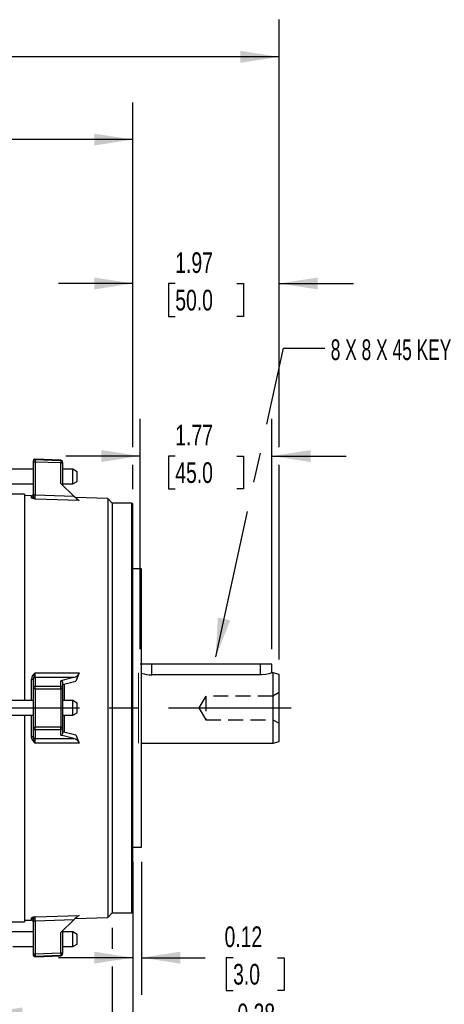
# Model space of a CAD drawing. Header units: inches. Extents: x 0 to 44, y 0 to 34.
# Tile 4 of 19: x 17.3 to 23, y 6.8 to 20. Entities that reach past the tile are written whole.
import ezdxf

# ---------------------------------------------------------------- set-up
doc = ezdxf.new("R2010")
doc.units = ezdxf.units.IN
doc.header["$LTSCALE"] = 4
doc.header["$MEASUREMENT"] = 0
doc.linetypes.add('CENTERX2', pattern=[0.8, 0.5, -0.1, 0.1, -0.1])
doc.linetypes.add('HIDDEN', pattern=[0.075, 0.05, -0.025])
doc.layers.add('CENTER', color=40, linetype='CENTERX2')
doc.layers.add('HIDDEN', color=102, linetype='HIDDEN')
doc.layers.add('DIMENSIONS', color=140, linetype='Continuous', lineweight=25)
doc.layers.add('TEXT', color=140, linetype='Continuous', lineweight=25)
doc.styles.add('SLDTEXTSTYLE0', font='TXT', dxfattribs={"width": 0.7})
doc.styles.add('SLDTEXTSTYLE2', font='TXT', dxfattribs={"width": 0.628571})
doc.dimstyles.new('SLDDIMSTYLE0', dxfattribs={"dimtxt": 0.277778, "dimasz": 0.52, "dimexe": 0, "dimexo": 0.0625, "dimgap": 0.069444, "dimtad": 0, "dimtih": 1, "dimtoh": 1, "dimrnd": 1e-09, "dimdsep": 46, "dimtxsty": 'SLDTEXTSTYLE0', "dimsah": 1, "dimcen": 0.09, "dimadec": 0, "dimazin": 2, "dimtfac": 1, "dimtmove": 0, "dimatfit": 0, "dimfxl": 0, "dimfrac": 2, "dimtolj": 1, "dimtzin": 12, "dimarcsym": 0})
doc.dimstyles.new('SLDDIMSTYLE1', dxfattribs={"dimtxt": 0.277778, "dimasz": 0.52, "dimexe": 0, "dimexo": 0.0625, "dimgap": 0.069444, "dimtad": 0, "dimtih": 1, "dimtoh": 1, "dimrnd": 1e-09, "dimzin": 12, "dimdsep": 46, "dimtxsty": 'SLDTEXTSTYLE0', "dimsah": 1, "dimcen": 0.09, "dimadec": 0, "dimazin": 3, "dimtfac": 1, "dimtmove": 0, "dimatfit": 0, "dimfxl": 0, "dimfrac": 2, "dimtolj": 1, "dimtzin": 12, "dimarcsym": 0})
doc.dimstyles.new('SLDDIMSTYLE2', dxfattribs={"dimtxt": 0.277778, "dimasz": 0.52, "dimexe": 0, "dimexo": 0.0625, "dimgap": 0.069444, "dimtad": 0, "dimtih": 1, "dimtoh": 1, "dimrnd": 1e-09, "dimzin": 12, "dimdsep": 46, "dimtxsty": 'SLDTEXTSTYLE0', "dimsah": 1, "dimcen": 0.09, "dimadec": 0, "dimazin": 3, "dimtfac": 1, "dimtofl": 0, "dimtmove": 0, "dimatfit": 3, "dimfxl": 0, "dimfrac": 2, "dimtolj": 1, "dimtzin": 12, "dimarcsym": 0})
doc.dimstyles.new('SLDDIMSTYLE3', dxfattribs={"dimtxt": 0.277778, "dimasz": 0.52, "dimexe": 0, "dimexo": 0.0625, "dimgap": 0.069444, "dimtad": 0, "dimtih": 1, "dimtoh": 1, "dimrnd": 1e-09, "dimzin": 4, "dimdsep": 46, "dimtxsty": 'SLDTEXTSTYLE0', "dimsah": 1, "dimcen": 0.09, "dimadec": 0, "dimazin": 1, "dimtfac": 1, "dimtofl": 0, "dimtmove": 0, "dimatfit": 3, "dimfxl": 0, "dimfrac": 2, "dimtolj": 1, "dimtzin": 12, "dimarcsym": 0})
doc.dimstyles.new('SLDDIMSTYLE4', dxfattribs={"dimtxt": 0.18, "dimasz": 0.52, "dimexe": 0, "dimexo": 0.0625, "dimgap": 0, "dimtad": 0, "dimtih": 1, "dimtoh": 1, "dimdec": 0, "dimrnd": 1e-09, "dimzin": 0, "dimdsep": 46, "dimtxsty": 'Standard', "dimsah": 1, "dimcen": 0.09, "dimadec": 0, "dimazin": 0, "dimtfac": 0.52, "dimtdec": 0, "dimtofl": 0, "dimtmove": 0, "dimatfit": 3, "dimfxl": 0, "dimfrac": 2, "dimtolj": 1, "dimtzin": 0, "dimarcsym": 0})

# ---------------------------------------------------------------- blocks, each defined once
blk = doc.blocks.new('_D_1')
at = {"layer": 'DIMENSIONS'}
for p, q in [((16.448, 6.934), (16.448, 6.188)), ((16.842, 6.934), (16.842, 6.188)), ((14.246, 6.687), (14.152, 6.687)), ((14.152, 6.687), (14.152, 6.246)), ((15.071, 6.687), (15.164, 6.687)), ((15.164, 6.687), (15.164, 6.246)), ((16.448, 6.688), (15.448, 6.688)), ((16.842, 6.688), (17.842, 6.688)), ((14.152, 6.246), (14.246, 6.246)), ((15.164, 6.246), (15.071, 6.246))]:
    blk.add_line(p, q, dxfattribs=at)
for points in [[(16.448, 6.688), (15.928, 6.768), (15.928, 6.608)], [(16.842, 6.688), (17.362, 6.608), (17.362, 6.768)]]:
    blk.add_solid(points, dxfattribs=at)
at = {"layer": 'DIMENSIONS', "char_height": 0.2778, "attachment_point": 1, "style": 'SLDTEXTSTYLE0'}
for s, insert in [('0.39', (14.246, 7.108)), ('10.0', (14.246, 6.604))]:
    blk.add_mtext(s, dxfattribs=dict(at, insert=insert))
blk = doc.blocks.new('_D_2')
at = {"layer": 'DIMENSIONS'}
for p, q in [((18.948, 11.586), (18.948, 14.683)), ((20.72, 11.586), (20.72, 14.683)), ((18.948, 14.183), (17.948, 14.183)), ((19.421, 14.183), (19.328, 14.183)), ((19.328, 14.183), (19.328, 13.741)), ((20.247, 14.183), (20.34, 14.183)), ((20.34, 14.183), (20.34, 13.741)), ((20.72, 14.183), (21.72, 14.183)), ((19.328, 13.741), (19.421, 13.741)), ((20.34, 13.741), (20.247, 13.741))]:
    blk.add_line(p, q, dxfattribs=at)
for points in [[(18.948, 14.183), (18.428, 14.263), (18.428, 14.103)], [(20.72, 14.183), (21.24, 14.103), (21.24, 14.263)]]:
    blk.add_solid(points, dxfattribs=at)
at = {"layer": 'DIMENSIONS', "char_height": 0.2778, "attachment_point": 1, "style": 'SLDTEXTSTYLE0'}
for s, insert in [('1.77', (19.421, 14.603)), ('45.0', (19.421, 14.099))]:
    blk.add_mtext(s, dxfattribs=dict(at, insert=insert))
blk = doc.blocks.new('_D_4')
at = {"layer": 'DIMENSIONS'}
for p, q in [((9.822, 14.769), (9.822, 18.938)), ((18.85, 14.303), (18.85, 18.938)), ((9.822, 18.438), (13.431, 18.438)), ((13.807, 18.437), (13.714, 18.437)), ((13.714, 18.437), (13.714, 17.995)), ((14.864, 18.437), (14.957, 18.437)), ((14.957, 18.437), (14.957, 17.995)), ((18.85, 18.438), (15.241, 18.438)), ((13.714, 17.995), (13.807, 17.995)), ((14.957, 17.995), (14.864, 17.995)), ((18.85, 13.736), (18.85, 14.063))]:
    blk.add_line(p, q, dxfattribs=at)
for points in [[(9.822, 18.438), (10.342, 18.358), (10.342, 18.518)], [(18.85, 18.438), (18.33, 18.518), (18.33, 18.358)]]:
    blk.add_solid(points, dxfattribs=at)
at = {"layer": 'DIMENSIONS', "char_height": 0.2778, "attachment_point": 1, "style": 'SLDTEXTSTYLE0'}
for s, insert in [('9.03', (13.923, 18.857)), ('229.3', (13.807, 18.353))]:
    blk.add_mtext(s, dxfattribs=dict(at, insert=insert))
blk = doc.blocks.new('_D_5')
at = {"layer": 'DIMENSIONS'}
for p, q in [((3.528, 14.427), (3.528, 20.05)), ((20.818, 14.303), (20.818, 20.05)), ((3.528, 19.55), (11.268, 19.55)), ((11.645, 19.549), (11.551, 19.549)), ((11.551, 19.549), (11.551, 19.107)), ((12.701, 19.549), (12.795, 19.549)), ((12.795, 19.549), (12.795, 19.107)), ((20.818, 19.55), (13.078, 19.55)), ((11.551, 19.107), (11.645, 19.107)), ((12.795, 19.107), (12.701, 19.107)), ((3.528, 9.177), (3.528, 14.187)), ((20.818, 11.447), (20.818, 14.063))]:
    blk.add_line(p, q, dxfattribs=at)
for points in [[(3.528, 19.55), (4.048, 19.47), (4.048, 19.63)], [(20.818, 19.55), (20.298, 19.63), (20.298, 19.47)]]:
    blk.add_solid(points, dxfattribs=at)
at = {"layer": 'DIMENSIONS', "char_height": 0.2778, "attachment_point": 1, "style": 'SLDTEXTSTYLE0'}
for s, insert in [('17.29', (11.645, 19.969)), ('439.2', (11.645, 19.465))]:
    blk.add_mtext(s, dxfattribs=dict(at, insert=insert))
blk = doc.blocks.new('_D_7')
at = {"layer": 'DIMENSIONS'}
for p, q in [((18.85, 8.725), (18.85, 6.938)), ((18.968, 8.725), (18.968, 6.938)), ((18.85, 7.438), (17.85, 7.438)), ((18.968, 7.438), (19.823, 7.438)), ((20.199, 7.438), (20.106, 7.438)), ((20.106, 7.438), (20.106, 6.996)), ((20.794, 7.438), (20.887, 7.438)), ((20.887, 7.438), (20.887, 6.996)), ((20.106, 6.996), (20.199, 6.996)), ((20.887, 6.996), (20.794, 6.996))]:
    blk.add_line(p, q, dxfattribs=at)
for points in [[(18.85, 7.438), (18.33, 7.518), (18.33, 7.358)], [(18.968, 7.438), (19.488, 7.358), (19.488, 7.518)]]:
    blk.add_solid(points, dxfattribs=at)
at = {"layer": 'DIMENSIONS', "char_height": 0.2778, "attachment_point": 1, "style": 'SLDTEXTSTYLE0'}
for s, insert in [('0.12', (20.084, 7.858)), ('3.0', (20.199, 7.354))]:
    blk.add_mtext(s, dxfattribs=dict(at, insert=insert))
blk = doc.blocks.new('_D_8')
at = {"layer": 'DIMENSIONS'}
for p, q in [((18.574, 7.84), (18.574, 7.558)), ((18.85, 7.855), (18.85, 5.902)), ((18.574, 7.318), (18.574, 5.902)), ((18.574, 6.402), (17.574, 6.402)), ((18.85, 6.402), (19.996, 6.402)), ((20.373, 6.401), (20.279, 6.401)), ((20.279, 6.401), (20.279, 5.959)), ((20.967, 6.401), (21.06, 6.401)), ((21.06, 6.401), (21.06, 5.959)), ((20.279, 5.959), (20.373, 5.959)), ((21.06, 5.959), (20.967, 5.959))]:
    blk.add_line(p, q, dxfattribs=at)
for points in [[(18.574, 6.402), (18.054, 6.482), (18.054, 6.322)], [(18.85, 6.402), (19.37, 6.322), (19.37, 6.482)]]:
    blk.add_solid(points, dxfattribs=at)
at = {"layer": 'DIMENSIONS', "char_height": 0.2778, "attachment_point": 1, "style": 'SLDTEXTSTYLE0'}
for s, insert in [('0.28', (20.257, 6.821)), ('7.0', (20.373, 6.318))]:
    blk.add_mtext(s, dxfattribs=dict(at, insert=insert))
blk = doc.blocks.new('_D_11')
at = {"layer": 'DIMENSIONS'}
for p, q in [((18.85, 7.855), (18.85, 4.894)), ((16.645, 5.934), (16.645, 4.894)), ((16.645, 5.394), (18.85, 5.394)), ((18.85, 5.394), (19.219, 5.394)), ((19.596, 5.393), (19.503, 5.393)), ((19.503, 5.393), (19.503, 4.952)), ((20.422, 5.393), (20.515, 5.393)), ((20.515, 5.393), (20.515, 4.952)), ((19.503, 4.952), (19.596, 4.952)), ((20.515, 4.952), (20.422, 4.952))]:
    blk.add_line(p, q, dxfattribs=at)
for points in [[(16.645, 5.394), (17.165, 5.314), (17.165, 5.474)], [(18.85, 5.394), (18.33, 5.474), (18.33, 5.314)]]:
    blk.add_solid(points, dxfattribs=at)
at = {"layer": 'DIMENSIONS', "char_height": 0.2778, "attachment_point": 1, "style": 'SLDTEXTSTYLE0'}
for s, insert in [('2.20', (19.596, 5.814)), ('56.0', (19.596, 5.31))]:
    blk.add_mtext(s, dxfattribs=dict(at, insert=insert))
blk = doc.blocks.new('_D_12')
at = {"layer": 'DIMENSIONS'}
for p, q in [((18.85, 14.303), (18.85, 17.003)), ((20.818, 14.303), (20.818, 17.003)), ((18.85, 16.503), (17.85, 16.503)), ((19.421, 16.502), (19.328, 16.502)), ((19.328, 16.502), (19.328, 16.06)), ((20.247, 16.502), (20.34, 16.502)), ((20.34, 16.502), (20.34, 16.06)), ((20.818, 16.503), (21.818, 16.503)), ((19.328, 16.06), (19.421, 16.06)), ((20.34, 16.06), (20.247, 16.06)), ((18.85, 13.736), (18.85, 14.063)), ((20.818, 11.447), (20.818, 14.063))]:
    blk.add_line(p, q, dxfattribs=at)
for points in [[(18.85, 16.503), (18.33, 16.583), (18.33, 16.423)], [(20.818, 16.503), (21.338, 16.423), (21.338, 16.583)]]:
    blk.add_solid(points, dxfattribs=at)
at = {"layer": 'DIMENSIONS', "char_height": 0.2778, "attachment_point": 1, "style": 'SLDTEXTSTYLE0'}
for s, insert in [('1.97', (19.421, 16.922)), ('50.0', (19.421, 16.418))]:
    blk.add_mtext(s, dxfattribs=dict(at, insert=insert))

msp = doc.modelspace()

# ---------------------------------------------------------------- linework, layer by layer
for p, q in [((17.511, 14.108), (17.511, 14.096)), ((17.511, 14.096), (17.511, 13.657)), ((17.882, 14.129), (17.535, 14.141)), ((17.535, 14.141), (17.535, 14.131)), ((17.882, 14.119), (17.535, 14.131)), ((17.535, 14.102), (17.535, 13.663)), ((17.881, 14.09), (17.535, 14.102)), ((17.881, 13.813), (17.881, 14.09)), ((17.882, 14.129), (17.882, 14.119)), ((17.904, 14.096), (17.904, 14.084)), ((17.904, 14.084), (17.904, 13.79)), ((17.511, 14.004), (17.165, 14.004)), ((18.043, 14.004), (17.904, 14.004)), ((18.102, 13.97), (18.043, 14.004)), ((18.043, 13.991), (18.043, 14.004)), ((18.043, 13.807), (18.043, 13.991)), ((18.102, 13.961), (18.102, 13.97)), ((18.102, 13.841), (18.102, 13.961)), ((17.165, 13.807), (17.511, 13.807)), ((18.055, 13.644), (17.881, 13.813)), ((17.904, 13.807), (18.043, 13.807)), ((18.043, 13.807), (18.102, 13.841)), ((17.393, 13.67), (17.165, 13.67)), ((17.393, 13.67), (17.393, 10.894)), ((17.487, 13.647), (17.393, 13.65)), ((17.487, 13.62), (17.487, 13.647)), ((17.511, 13.657), (17.511, 13.643)), ((17.535, 13.663), (18.055, 13.644)), ((17.535, 13.605), (17.503, 13.613)), ((18.13, 13.584), (17.535, 13.605)), ((18.515, 13.611), (18.076, 13.626)), ((18.574, 13.551), (18.515, 13.611)), ((18.515, 13.611), (18.515, 7.98)), ((18.834, 13.551), (18.574, 13.551)), ((18.574, 13.551), (18.574, 8.04)), ((18.85, 13.536), (18.834, 13.551)), ((18.834, 13.551), (18.834, 8.04)), ((18.85, 8.055), (18.85, 13.536)), ((18.968, 12.666), (18.85, 12.666)), ((18.968, 8.925), (18.968, 12.666)), ((19.105, 11.386), (18.968, 11.386)), ((20.562, 11.386), (19.105, 11.386)), ((19.105, 11.241), (19.105, 11.386)), ((20.72, 11.386), (20.562, 11.386)), ((20.562, 11.386), (20.562, 11.241)), ((20.72, 11.268), (20.72, 11.386)), ((17.535, 11.268), (18.13, 11.268)), ((18.13, 11.268), (18.082, 11.155)), ((20.739, 11.268), (20.72, 11.268)), ((20.818, 11.247), (20.739, 11.268)), ((20.739, 10.796), (20.739, 11.268)), ((17.487, 10.894), (17.487, 11.184)), ((17.511, 11.183), (17.511, 11.065)), ((18.055, 11.206), (17.535, 11.205)), ((17.535, 11.205), (17.535, 11.088)), ((18.055, 11.206), (17.881, 11.162)), ((17.881, 11.088), (17.881, 11.162)), ((17.904, 11.111), (18.082, 11.155)), ((17.904, 11.145), (17.904, 11.065)), ((20.562, 11.241), (19.105, 11.241)), ((20.818, 10.796), (20.818, 11.247)), ((17.511, 11.065), (17.511, 11.051)), ((17.511, 11.051), (17.511, 10.54)), ((17.535, 11.088), (17.881, 11.088)), ((17.535, 11.053), (17.535, 10.538)), ((17.535, 11.053), (17.882, 11.053)), ((17.904, 11.065), (17.904, 11.051)), ((17.904, 11.051), (17.904, 10.54)), ((17.927, 11.117), (17.927, 10.894)), ((17.511, 10.894), (17.165, 10.894)), ((18.043, 10.894), (17.904, 10.894)), ((18.102, 10.86), (18.043, 10.894)), ((18.043, 10.746), (18.043, 10.894)), ((18.102, 10.763), (18.102, 10.86)), ((18.043, 10.697), (18.043, 10.746)), ((18.043, 10.697), (18.102, 10.731)), ((18.102, 10.731), (18.102, 10.763)), ((20.739, 10.323), (20.739, 10.796)), ((20.818, 10.344), (20.818, 10.796)), ((17.165, 10.697), (17.511, 10.697)), ((17.393, 10.697), (17.393, 7.922)), ((17.487, 10.407), (17.487, 10.697)), ((17.904, 10.697), (18.043, 10.697)), ((17.927, 10.697), (17.927, 10.474)), ((17.511, 10.54), (17.511, 10.526)), ((17.511, 10.526), (17.511, 10.408)), ((17.882, 10.538), (17.535, 10.538)), ((17.881, 10.503), (17.535, 10.503)), ((17.535, 10.503), (17.535, 10.386)), ((17.881, 10.429), (17.881, 10.503)), ((17.904, 10.54), (17.904, 10.526)), ((17.904, 10.526), (17.904, 10.446)), ((17.904, 10.48), (18.082, 10.436)), ((17.535, 10.323), (17.503, 10.361)), ((17.535, 10.386), (18.055, 10.386)), ((18.055, 10.386), (17.881, 10.429)), ((18.082, 10.436), (18.13, 10.323)), ((20.739, 10.323), (20.818, 10.344)), ((18.13, 10.323), (17.535, 10.323)), ((18.968, 10.323), (20.739, 10.323)), ((18.85, 8.925), (18.968, 8.925)), ((17.393, 7.941), (17.487, 7.944)), ((17.487, 7.944), (17.487, 7.971)), ((17.511, 7.948), (17.511, 7.934)), ((17.535, 7.986), (18.13, 8.007)), ((18.055, 7.947), (17.535, 7.928)), ((18.055, 7.947), (17.881, 7.778)), ((18.075, 7.965), (18.515, 7.98)), ((18.515, 7.98), (18.574, 8.04)), ((18.574, 8.04), (18.834, 8.04)), ((18.834, 8.04), (18.85, 8.055)), ((17.165, 7.922), (17.393, 7.922)), ((17.511, 7.934), (17.511, 7.495)), ((17.535, 7.928), (17.535, 7.489)), ((17.511, 7.784), (17.165, 7.784)), ((17.881, 7.501), (17.881, 7.778)), ((17.904, 7.801), (17.904, 7.507)), ((18.043, 7.784), (17.904, 7.784)), ((18.102, 7.75), (18.043, 7.784)), ((18.043, 7.587), (18.043, 7.784)), ((18.102, 7.621), (18.102, 7.75)), ((17.235, 7.587), (17.511, 7.587)), ((17.904, 7.587), (18.043, 7.587)), ((18.043, 7.587), (18.102, 7.621)), ((17.511, 7.495), (17.511, 7.483)), ((17.535, 7.489), (17.881, 7.501)), ((17.535, 7.46), (17.882, 7.472)), ((17.535, 7.45), (17.882, 7.462)), ((17.535, 7.46), (17.535, 7.45)), ((17.882, 7.472), (17.882, 7.462)), ((17.904, 7.507), (17.904, 7.495))]:
    msp.add_line(p, q)
at = {"color": 179, "linetype": 'Continuous', "lineweight": 18}
msp.add_line((18.928, 11.268), (18.928, 10.323), dxfattribs=at)
at = {"flags": 128}
for points in [[(17.535, 14.131), (17.535, 14.128), (17.535, 14.122), (17.535, 14.113), (17.535, 14.102)], [(17.882, 14.119), (17.882, 14.116), (17.881, 14.11), (17.881, 14.101), (17.881, 14.09)], [(17.903, 14.104), (17.899, 14.118), (17.882, 14.129)], [(17.511, 13.643), (17.519, 13.623), (17.535, 13.605)], [(17.535, 13.605), (17.535, 13.612), (17.535, 13.625), (17.535, 13.642), (17.535, 13.663)], [(17.503, 13.613), (17.491, 13.617), (17.487, 13.62)], [(17.535, 11.268), (17.519, 11.221), (17.511, 11.187)], [(20.718, 11.267), (20.719, 11.268), (20.707, 11.264), (20.679, 11.256), (20.638, 11.247), (20.587, 11.242), (20.562, 11.241)], [(17.882, 11.053), (17.882, 10.796), (17.882, 10.538)], [(17.503, 10.361), (17.491, 10.384), (17.487, 10.407)], [(17.511, 10.404), (17.519, 10.37), (17.535, 10.323)], [(17.535, 7.986), (17.519, 7.968), (17.511, 7.948)], [(17.535, 7.928), (17.535, 7.949), (17.535, 7.966), (17.535, 7.979), (17.535, 7.986)], [(17.535, 7.489), (17.535, 7.478), (17.535, 7.469), (17.535, 7.463), (17.535, 7.46)], [(17.881, 7.501), (17.881, 7.49), (17.881, 7.481), (17.882, 7.475), (17.882, 7.472)], [(17.882, 7.462), (17.899, 7.473), (17.903, 7.487)]]:
    msp.add_lwpolyline(points, dxfattribs=at)
for centre, radius, start, end in [((17.535, 14.118), 0.0236, 87.9994, 180.0011), ((17.535, 14.108), 0.0236, 87.9253, 179.9111), ((17.529, 14.075), 0.0282, 78.5408, 130.2306), ((17.886, 14.063), 0.0277, 49.4475, 101.2787), ((17.881, 14.096), 0.0236, 0.081, 88.0945), ((17.487, 13.67), 0.0236, 268, 0), ((17.487, 13.644), 0.0235, 267.7459, 359.7179), ((17.529, 13.635), 0.0282, 78.5408, 130.2306), ((18.292, 13.863), 0.322, 222.6798, 239.755), ((17.608, 11.17), 0.122, 126.3671, 173.5357), ((14.975, 11.262), 2.561, 358.7395, 0.1492), ((18.026, 11.316), 0.115, 284.9736, 335.3266), ((19.107, 11.714), 0.473, 252.8914, 269.8379), ((17.493, 11.232), 0.0482, 262.6597, 292.3298), ((17.534, 11.182), 0.0232, 88.5187, 178.9779), ((17.534, 11.064), 0.0232, 88.5187, 178.9779), ((17.529, 10.971), 0.082, 85.6511, 102.8381), ((16.815, 11.058), 0.72, 359.603, 2.3887), ((17.161, 11.058), 0.721, 359.605, 2.3867), ((17.881, 11.064), 0.0232, 0.9983, 90.47), ((17.887, 10.978), 0.0749, 76.6624, 94.2388), ((17.529, 10.62), 0.082, 257.1619, 274.3489), ((17.534, 10.527), 0.0232, 181.0221, 271.4813), ((16.814, 10.533), 0.721, 357.6133, 0.395), ((17.162, 10.533), 0.72, 357.6113, 0.397), ((17.881, 10.527), 0.0232, 269.53, 359.0017), ((17.887, 10.613), 0.0749, 265.7612, 283.3376), ((17.493, 10.359), 0.0482, 67.6702, 97.3403), ((17.534, 10.409), 0.0232, 181.0221, 271.4813), ((14.975, 10.329), 2.561, 359.8508, 1.2605), ((18.026, 10.275), 0.115, 24.6857, 75.0141), ((17.536, 7.894), 0.0916, 90.51, 122.8463), ((17.487, 7.948), 0.0235, 0.2821, 92.2541), ((17.487, 7.921), 0.0236, 0, 92), ((18.302, 7.716), 0.338, 120.6357, 136.9295), ((17.529, 7.956), 0.0282, 229.7694, 281.4592), ((17.529, 7.517), 0.0282, 229.7694, 281.4592), ((17.535, 7.483), 0.0236, 180.0889, 272.0747), ((17.535, 7.474), 0.0236, 179.9989, 272.0006), ((17.886, 7.528), 0.0277, 258.7213, 310.5525), ((17.881, 7.495), 0.0236, 271.9055, 359.919)]:
    msp.add_arc(centre, radius, start, end)
for centre, major_axis, start_param, end_param in [((17.881, 11.139), (0.0188, 0.0186), 5.633201, 7.194959), ((17.881, 10.452), (0.0188, -0.0186), 5.371412, 6.93317)]:
    msp.add_ellipse(centre, major_axis=major_axis, ratio=0.766846, start_param=start_param, end_param=end_param)
at = {"layer": 'CENTER'}
msp.add_line((3.331, 10.796), (20.981, 10.796), dxfattribs=at)
at = {"layer": 'HIDDEN'}
for p, q in [((18.968, 11.386), (18.948, 11.386)), ((20.818, 11.002), (20.733, 10.953)), ((19.834, 10.953), (19.739, 10.796)), ((20.733, 10.953), (19.834, 10.953)), ((19.834, 10.953), (19.834, 10.638)), ((20.733, 10.953), (20.733, 10.638)), ((19.739, 10.796), (19.834, 10.638)), ((19.834, 10.638), (20.733, 10.638)), ((20.733, 10.638), (20.818, 10.589))]:
    msp.add_line(p, q, dxfattribs=at)

# ---------------------------------------------------------------- texts
at = {"layer": 'TEXT', "linetype": 'CENTERX2', "lineweight": 18, "insert": (21.512, 15.751), "char_height": 0.27778, "attachment_point": 1, "style": 'SLDTEXTSTYLE2'}
msp.add_mtext('8 X 8 X 45 KEY', dxfattribs=at)

# ---------------------------------------------------------------- dimensions: what is measured, and where the dimension line sits
at = {"layer": 'DIMENSIONS'}
for base, p1, p2, dimstyle, picture, middle in [((3.528, 19.55), (20.818, 11.247), (3.528, 8.977), 'SLDDIMSTYLE2', '_D_5', (12.173, 19.55)), ((18.85, 18.438), (9.822, 14.569), (18.85, 13.536), 'SLDDIMSTYLE2', '_D_4', (14.336, 18.438)), ((18.85, 16.503), (20.818, 11.247), (18.85, 13.536), 'SLDDIMSTYLE1', '_D_12', (19.834, 16.503)), ((20.72, 14.183), (18.948, 11.386), (20.72, 11.386), 'SLDDIMSTYLE1', '_D_2', (19.834, 14.183)), ((18.968, 7.438), (18.85, 8.925), (18.968, 8.925), 'SLDDIMSTYLE0', '_D_7', (20.497, 7.438)), ((16.6449, 5.3939), (18.8496, 8.0554), (16.6449, 6.1341), 'SLDDIMSTYLE3', '_D_11', (20.0088, 5.3939)), ((18.574, 6.402), (18.85, 8.055), (18.574, 8.04), 'SLDDIMSTYLE0', '_D_8', (20.67, 6.402)), ((16.448, 6.688), (16.842, 7.134), (16.448, 7.134), 'SLDDIMSTYLE0', '_D_1', (14.658, 6.688))]:
    dim = msp.add_linear_dim(base=base, p1=p1, p2=p2, dimstyle=dimstyle, dxfattribs=at)
    dim.commit()
    dim.dimension.update_dxf_attribs({"geometry": picture, "text_midpoint": middle, "dimtype": 160})

# ---------------------------------------------------------------- leaders
at = {"layer": 'TEXT', "linetype": 'CENTERX2', "lineweight": 18}
msp.add_leader([(19.966, 11.485), (20.875, 15.634), (21.432, 15.634)], dimstyle='SLDDIMSTYLE4', dxfattribs=at)

doc.saveas('drawing.dxf')
